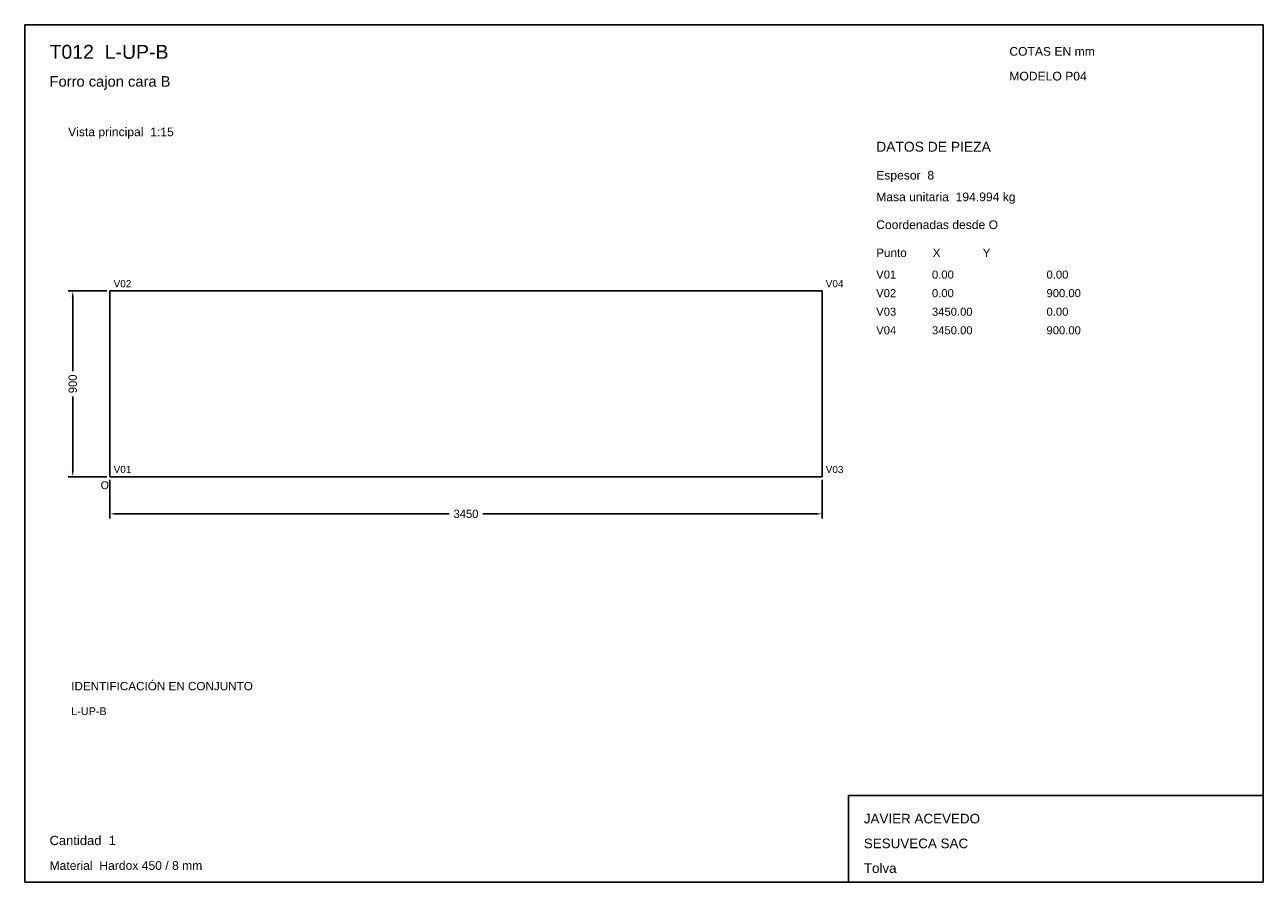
# Model space of a CAD drawing. Header units: millimetres. Extents: x 10 to 410, y 10 to 287.
import ezdxf

# ---------------------------------------------------------------- set-up
doc = ezdxf.new("R2010")
doc.units = ezdxf.units.MM
doc.styles.add('ARIAL', font='arial.ttf')
doc.dimstyles.get("Standard").update_dxf_attribs({"dimtxt": 2.5, "dimasz": 2.5, "dimexe": 1.25, "dimexo": 0.625, "dimtad": 1, "dimcen": 2.5, "dimazin": 3, "dimtfac": 1, "dimtmove": 0, "dimatfit": 3})

# ---------------------------------------------------------------- blocks, each defined once
blk = doc.blocks.new('_CLOSEDFILLED')
at = {"color": 0, "linetype": 'BYBLOCK'}
blk.add_solid([(-1, 0.16), (0, 0), (-1, -0.16)], dxfattribs=at)
blk = doc.blocks.new('*D1')
for p, q in [((37.5, 140), (37.5, 127.5)), ((267.5, 140), (267.5, 127.5)), ((39.5, 129), (147.1, 129)), ((157.9, 129), (265.5, 129))]:
    blk.add_line(p, q)
at = {"layer": 'Defpoints'}
for p in [(37.5, 141), (267.5, 141), (37.5, 129)]:
    blk.add_point(p, dxfattribs=at)
at = {"xscale": 2, "yscale": 2, "rotation": 180}
blk.add_blockref('_CLOSEDFILLED', (37.5, 129), dxfattribs=at)
at = {"xscale": 2, "yscale": 2}
blk.add_blockref('_CLOSEDFILLED', (267.5, 129), dxfattribs=at)
at = {"insert": (152.5, 129), "char_height": 2.7, "attachment_point": 5}
blk.add_mtext('3450', dxfattribs=at)
blk = doc.blocks.new('*D2')
for p, q in [((36.5, 201), (24, 201)), ((25.5, 175.05), (25.5, 199)), ((25.5, 143), (25.5, 166.95)), ((36.5, 141), (24, 141))]:
    blk.add_line(p, q)
at = {"layer": 'Defpoints'}
for p in [(37.5, 201), (25.5, 141), (37.5, 141)]:
    blk.add_point(p, dxfattribs=at)
at = {"xscale": 2, "yscale": 2}
for p, rotation in [((25.5, 201), 90), ((25.5, 141), 270)]:
    blk.add_blockref('_CLOSEDFILLED', p, dxfattribs=dict(at, rotation=rotation))
at = {"insert": (25.5, 171), "char_height": 2.7, "attachment_point": 5, "rotation": 90}
blk.add_mtext('900', dxfattribs=at)

msp = doc.modelspace()

# ---------------------------------------------------------------- linework, layer by layer
for p, q in [((410, 287), (10, 287)), ((10, 287), (10, 10)), ((410, 10), (410, 287)), ((410, 38), (276, 38)), ((276, 38), (276, 10)), ((410, 10), (410, 38)), ((10, 10), (410, 10)), ((276, 10), (410, 10))]:
    msp.add_line(p, q)
for points in [[(37.5, 141), (37.5, 201), (37.5, 201)], [(37.5, 201), (267.5, 201), (267.5, 201)], [(267.5, 201), (267.5, 141), (267.5, 141)], [(267.5, 141), (37.5, 141), (37.5, 141)]]:
    msp.add_lwpolyline(points)

# ---------------------------------------------------------------- texts
at = {"style": 'ARIAL'}
for s, height, p in [('T012  L-UP-B', 4.5, (18, 276)), ('COTAS EN mm', 2.8, (328, 277)), ('Forro cajon cara B', 3.4, (18, 267)), ('MODELO P04', 2.8, (328, 269)), ('Vista principal  1:15', 2.8, (24, 251)), ('DATOS DE PIEZA', 3.2, (285, 246)), ('Espesor  8', 2.8, (285, 237)), ('Masa unitaria  194.994 kg', 2.8, (285, 230)), ('Coordenadas desde O', 2.8, (285, 221)), ('Punto        X             Y', 2.7, (285, 212)), ('V02', 2.3, (38.7, 202.2)), ('V04', 2.3, (268.7, 202.2)), ('V01', 2.6, (285, 205)), ('0.00', 2.6, (303, 205)), ('0.00', 2.6, (340, 205)), ('V02', 2.6, (285, 199)), ('0.00', 2.6, (303, 199)), ('900.00', 2.6, (340, 199)), ('V03', 2.6, (285, 193)), ('3450.00', 2.6, (303, 193)), ('0.00', 2.6, (340, 193)), ('V04', 2.6, (285, 187)), ('3450.00', 2.6, (303, 187)), ('900.00', 2.6, (340, 187)), ('V01', 2.3, (38.7, 142.2)), ('V03', 2.3, (268.7, 142.2)), ('O', 2.5, (34.5, 137)), ('IDENTIFICACIÓN EN CONJUNTO', 2.7, (25, 72)), ('L-UP-B', 2.5, (25, 64)), ('JAVIER ACEVEDO', 3.1, (281, 29)), ('Cantidad  1', 3, (18, 22)), ('SESUVECA SAC', 3.1, (281, 21)), ('Material  Hardox 450 / 8 mm', 2.8, (18, 14)), ('Tolva', 3.1, (281, 13))]:
    msp.add_text(s, height=height, dxfattribs=at).set_placement(p)

# ---------------------------------------------------------------- dimensions: what is measured, and where the dimension line sits
dim = msp.add_linear_dim(base=(25.5, 141), p1=(37.5, 141), p2=(37.5, 201), angle=90, dimstyle='Standard', override={"dimtxt": 2.7, "dimasz": 2, "dimexe": 1.5, "dimexo": 1, "dimgap": 1, "dimdec": 2, "dimlfac": 15, "dimzin": 8})
dim.commit()
dim.dimension.update_dxf_attribs({"geometry": '*D2', "text_midpoint": (25.5, 171)})
dim = msp.add_linear_dim(base=(37.5, 129), p1=(37.5, 141), p2=(267.5, 141), dimstyle='Standard', override={"dimtxt": 2.7, "dimasz": 2, "dimexe": 1.5, "dimexo": 1, "dimgap": 1, "dimdec": 2, "dimlfac": 15, "dimzin": 8})
dim.commit()
dim.dimension.update_dxf_attribs({"geometry": '*D1', "text_midpoint": (152.5, 129)})

doc.saveas('drawing.dxf')
